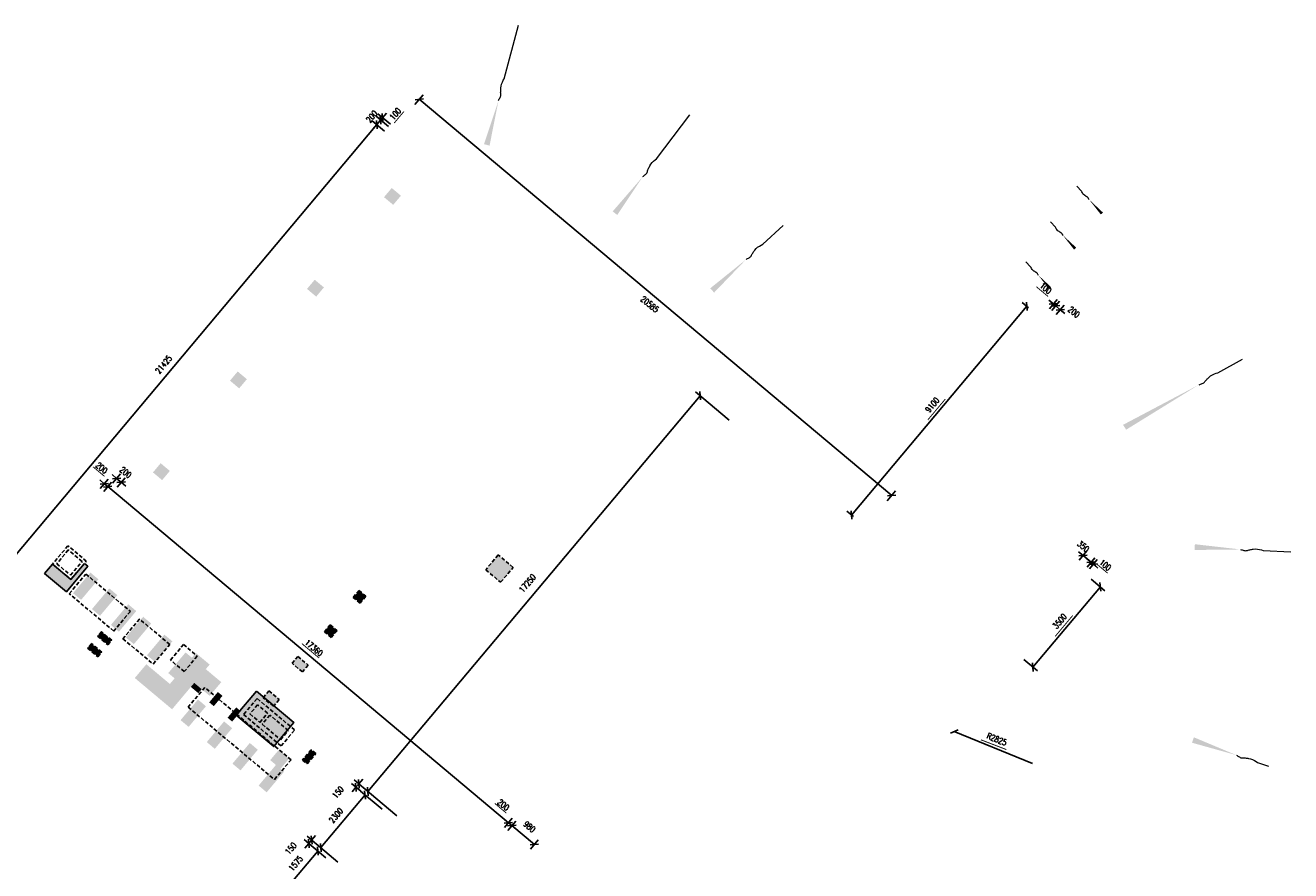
# Model space of a CAD drawing. Header units: millimetres. Extents: x 833220848 to 834439174, y 817676276 to 818025844.
# Tile 6 of 33: x 834222681 to 834264922, y 817690634 to 817718868. Entities that reach past the tile are written whole.
import ezdxf

# ---------------------------------------------------------------- set-up
doc = ezdxf.new("R2010")
doc.units = ezdxf.units.MM
doc.header["$LTSCALE"] = 1000
doc.header["$MEASUREMENT"] = 0
doc.linetypes.add('HIDDEN2', pattern=[0.1875, 0.125, -0.0625])
doc.layers.add('01_Base_Plan', color=5, linetype='Continuous', lineweight=5)
doc.layers.add('VPA031_Dimension RF', color=6, linetype='Continuous', lineweight=13)
for name, color, linetype in [('3B52X-MAGP-P-L000$0$VPA240_road curb', 1, 'Continuous'), ('3B52X_GBP_amendmentC', 150, 'Continuous'), ('_BD Amendment C Changes', 10, 'Continuous'), ('MGD064_C051', 51, 'Continuous'), ('MGD064_C200', 200, 'Continuous'), ('VPA064_C103', 103, 'HIDDEN2')]:
    doc.layers.add(name, color=color, linetype=linetype)
doc.styles.add('RLP-SIMPLEX', font='SIMPLEX.shx', dxfattribs={"width": 0.8})
doc.dimstyles.new('VP-SIMPLEX_D200', dxfattribs={"dimscale": 200, "dimtxt": 1, "dimasz": 1, "dimexe": 1, "dimexo": 1, "dimgap": 1, "dimtad": 1, "dimdec": 1, "dimdsep": 46, "dimtxsty": 'RLP-SIMPLEX', "dimblk": 'OBLIQUE', "dimcen": 1, "dimclrd": 1, "dimclre": 1, "dimclrt": 256, "dimadec": 1, "dimazin": 2, "dimtfac": 1, "dimtdec": 1, "dimtix": 1, "dimtmove": 2, "dimatfit": 1, "dimfxl": 0, "dimtolj": 1, "dimtzin": 0, "dimarcsym": 0})

# ---------------------------------------------------------------- blocks, each defined once
blk = doc.blocks.new('_Oblique')
at = {"color": 0, "linetype": 'ByBlock', "lineweight": -2}
blk.add_line((-0.5, -0.5), (0.5, 0.5), dxfattribs=at)
blk = doc.blocks.new('*D112')
at = {"layer": 'VPA031_Dimension RF', "color": 1, "lineweight": -2}
for p, q in [((834234413, 817715552), (834220641, 817699139)), ((834234676, 817715331), (834234260, 817715680)), ((834220904, 817698918), (834220488, 817699268))]:
    blk.add_line(p, q, dxfattribs=at)
at = {"layer": 'VPA031_Dimension RF', "color": 1, "lineweight": -2, "xscale": 200, "yscale": 200, "zscale": 200}
for p, rotation in [((834234413, 817715552), 50.00000000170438), ((834220641, 817699139), 230.0000000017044)]:
    blk.add_blockref('_Oblique', p, dxfattribs=dict(at, rotation=rotation))
at = {"layer": 'VPA031_Dimension RF', "color": 6, "insert": (834227297, 817707538), "char_height": 200, "attachment_point": 5, "rotation": 50, "style": 'RLP-SIMPLEX'}
blk.add_mtext('\\A1;21425', dxfattribs=at)
blk = doc.blocks.new('*D113')
at = {"layer": 'VPA031_Dimension RF', "color": 1, "lineweight": -2}
for p, q in [((834234676, 817715331), (834234260, 817715680)), ((834234413, 817715552), (834234284, 817715399)), ((834234804, 817715484), (834234388, 817715833)), ((834234541, 817715705), (834234413, 817715552)), ((834234541, 817715705), (834234670, 817715858))]:
    blk.add_line(p, q, dxfattribs=at)
at = {"layer": 'VPA031_Dimension RF', "color": 1, "lineweight": -2, "xscale": 200, "yscale": 200, "zscale": 200}
for p, rotation in [((834234413, 817715552), 50.00000000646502), ((834234541, 817715705), 230.000000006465)]:
    blk.add_blockref('_Oblique', p, dxfattribs=dict(at, rotation=rotation))
at = {"layer": 'VPA031_Dimension RF', "color": 6, "insert": (834234247, 817715821), "char_height": 200, "attachment_point": 5, "rotation": 50, "style": 'RLP-SIMPLEX'}
blk.add_mtext('\\A1;200', dxfattribs=at)
blk = doc.blocks.new('*D114')
at = {"layer": 'VPA031_Dimension RF', "color": 1, "lineweight": -2}
for p, q in [((834234606, 817715782), (834234734, 817715935)), ((834234804, 817715484), (834234388, 817715833)), ((834234541, 817715705), (834234413, 817715552)), ((834234869, 817715561), (834234452, 817715910)), ((834234606, 817715782), (834234541, 817715705))]:
    blk.add_line(p, q, dxfattribs=at)
at = {"layer": 'VPA031_Dimension RF', "color": 1, "lineweight": -2, "xscale": 200, "yscale": 200, "zscale": 200}
for p, rotation in [((834234606, 817715782), 230.0000000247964), ((834234541, 817715705), 50.00000002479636)]:
    blk.add_blockref('_Oblique', p, dxfattribs=dict(at, rotation=rotation))
at = {"layer": 'VPA031_Dimension RF', "color": 6, "insert": (834235033, 817715910), "char_height": 200, "attachment_point": 5, "rotation": 50, "style": 'RLP-SIMPLEX'}
blk.add_mtext('\\A1;100', dxfattribs=at)
blk = doc.blocks.new('*D132')
at = {"layer": 'VPA031_Dimension RF', "color": 1, "lineweight": -2}
for p, q in [((834231434, 817690083), (834232446, 817691290)), ((834232716, 817691063), (834232293, 817691418)), ((834231704, 817689857), (834231281, 817690212))]:
    blk.add_line(p, q, dxfattribs=at)
at = {"layer": 'VPA031_Dimension RF', "color": 1, "lineweight": -2, "xscale": 200, "yscale": 200, "zscale": 200}
for p, rotation in [((834232446, 817691290), 50.00000045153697), ((834231434, 817690083), 230.000000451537)]:
    blk.add_blockref('_Oblique', p, dxfattribs=dict(at, rotation=rotation))
at = {"layer": 'VPA031_Dimension RF', "color": 6, "insert": (834231710, 817690879), "char_height": 200, "attachment_point": 5, "rotation": 50, "style": 'RLP-SIMPLEX'}
blk.add_mtext('\\A1;1575', dxfattribs=at)
blk = doc.blocks.new('*D133')
at = {"layer": 'VPA031_Dimension RF', "color": 1, "lineweight": -2}
for p, q in [((834232543, 817691404), (834234021, 817693166)), ((834234595, 817692685), (834233868, 817693295)), ((834233116, 817690923), (834232389, 817691533))]:
    blk.add_line(p, q, dxfattribs=at)
at = {"layer": 'VPA031_Dimension RF', "color": 1, "lineweight": -2, "xscale": 200, "yscale": 200, "zscale": 200}
for p, rotation in [((834234021, 817693166), 50.00000012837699), ((834232543, 817691404), 230.000000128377)]:
    blk.add_blockref('_Oblique', p, dxfattribs=dict(at, rotation=rotation))
at = {"layer": 'VPA031_Dimension RF', "color": 6, "insert": (834233052, 817692478), "char_height": 200, "attachment_point": 5, "rotation": 50, "style": 'RLP-SIMPLEX'}
blk.add_mtext('\\A1;2300', dxfattribs=at)
blk = doc.blocks.new('*D194')
at = {"layer": 'VPA031_Dimension RF', "color": 1, "lineweight": -2}
for p, q in [((834225299, 817703300), (834225562, 817703613)), ((834225433, 817703460), (834238808, 817692237)), ((834238674, 817692077), (834238937, 817692390))]:
    blk.add_line(p, q, dxfattribs=at)
at = {"layer": 'VPA031_Dimension RF', "color": 1, "lineweight": -2, "xscale": 200, "yscale": 200, "zscale": 200}
for p, rotation in [((834225433, 817703460), 139.9999919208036), ((834238808, 817692237), 319.9999919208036)]:
    blk.add_blockref('_Oblique', p, dxfattribs=dict(at, rotation=rotation))
at = {"layer": 'VPA031_Dimension RF', "color": 6, "insert": (834232313, 817698078), "char_height": 200, "attachment_point": 5, "rotation": 320, "style": 'RLP-SIMPLEX'}
blk.add_mtext('\\A1;17360', dxfattribs=at)
blk = doc.blocks.new('*D195')
at = {"layer": 'VPA031_Dimension RF', "color": 1, "lineweight": -2}
for p, q in [((834238808, 817692237), (834238655, 817692366)), ((834238674, 817692077), (834238937, 817692390)), ((834238789, 817691981), (834239052, 817692294)), ((834238808, 817692237), (834238923, 817692141)), ((834238923, 817692141), (834239076, 817692012))]:
    blk.add_line(p, q, dxfattribs=at)
at = {"layer": 'VPA031_Dimension RF', "color": 1, "lineweight": -2, "xscale": 200, "yscale": 200, "zscale": 200}
for p, rotation in [((834238808, 817692237), 319.9990598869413), ((834238923, 817692141), 139.9990598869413)]:
    blk.add_blockref('_Oblique', p, dxfattribs=dict(at, rotation=rotation))
at = {"layer": 'VPA031_Dimension RF', "color": 6, "insert": (834238641, 817692834), "char_height": 200, "attachment_point": 5, "rotation": 319.9991, "style": 'RLP-SIMPLEX'}
blk.add_mtext('\\A1;200', dxfattribs=at)
blk = doc.blocks.new('*D196')
at = {"layer": 'VPA031_Dimension RF', "color": 1, "lineweight": -2}
for p, q in [((834238789, 817691981), (834239052, 817692294)), ((834238923, 817692141), (834239674, 817691511)), ((834239540, 817691351), (834239802, 817691664))]:
    blk.add_line(p, q, dxfattribs=at)
at = {"layer": 'VPA031_Dimension RF', "color": 1, "lineweight": -2, "xscale": 200, "yscale": 200, "zscale": 200}
for p, rotation in [((834238923, 817692141), 139.9998561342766), ((834239674, 817691511), 319.9998561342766)]:
    blk.add_blockref('_Oblique', p, dxfattribs=dict(at, rotation=rotation))
at = {"layer": 'VPA031_Dimension RF', "color": 6, "insert": (834239513, 817692102), "char_height": 200, "attachment_point": 5, "rotation": 319.9999, "style": 'RLP-SIMPLEX'}
blk.add_mtext('\\A1;980', dxfattribs=at)
blk = doc.blocks.new('*D197')
at = {"layer": 'VPA031_Dimension RF', "color": 1, "lineweight": -2}
for p, q in [((834234117, 817693281), (834245205, 817706496)), ((834246174, 817705683), (834245052, 817706624)), ((834235086, 817692468), (834233964, 817693410))]:
    blk.add_line(p, q, dxfattribs=at)
at = {"layer": 'VPA031_Dimension RF', "color": 1, "lineweight": -2, "xscale": 200, "yscale": 200, "zscale": 200}
for p, rotation in [((834245205, 817706496), 49.99999999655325), ((834234117, 817693281), 229.9999999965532)]:
    blk.add_blockref('_Oblique', p, dxfattribs=dict(at, rotation=rotation))
at = {"layer": 'VPA031_Dimension RF', "color": 6, "insert": (834239445, 817700233), "char_height": 200, "attachment_point": 5, "rotation": 50, "style": 'RLP-SIMPLEX'}
blk.add_mtext('\\A1;17250', dxfattribs=at)
blk = doc.blocks.new('*D228')
at = {"layer": 'VPA031_Dimension RF', "color": 1, "lineweight": -2}
for p, q in [((834225729, 817703735), (834225576, 817703864)), ((834225595, 817703576), (834225858, 817703888)), ((834225729, 817703735), (834225882, 817703607)), ((834225748, 817703447), (834226011, 817703760)), ((834225882, 817703607), (834226036, 817703478))]:
    blk.add_line(p, q, dxfattribs=at)
at = {"layer": 'VPA031_Dimension RF', "color": 1, "lineweight": -2, "xscale": 200, "yscale": 200, "zscale": 200}
for p, rotation in [((834225729, 817703735), 319.9992949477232), ((834225882, 817703607), 139.9992949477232)]:
    blk.add_blockref('_Oblique', p, dxfattribs=dict(at, rotation=rotation))
at = {"layer": 'VPA031_Dimension RF', "color": 6, "insert": (834226031, 817703939), "char_height": 200, "attachment_point": 5, "rotation": 319.9993, "style": 'RLP-SIMPLEX'}
blk.add_mtext('\\A1;200', dxfattribs=at)
blk = doc.blocks.new('*D229')
at = {"layer": 'VPA031_Dimension RF', "color": 1, "lineweight": -2}
for p, q in [((834225318, 817703557), (834225165, 817703685)), ((834225184, 817703397), (834225447, 817703710)), ((834225299, 817703301), (834225562, 817703614)), ((834225318, 817703557), (834225433, 817703460)), ((834225433, 817703460), (834225587, 817703332))]:
    blk.add_line(p, q, dxfattribs=at)
at = {"layer": 'VPA031_Dimension RF', "color": 1, "lineweight": -2, "xscale": 200, "yscale": 200, "zscale": 200}
for p, rotation in [((834225318, 817703557), 319.9990598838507), ((834225433, 817703460), 139.9990598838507)]:
    blk.add_blockref('_Oblique', p, dxfattribs=dict(at, rotation=rotation))
at = {"layer": 'VPA031_Dimension RF', "color": 6, "insert": (834225231, 817704087), "char_height": 200, "attachment_point": 5, "rotation": 319.9991, "style": 'RLP-SIMPLEX'}
blk.add_mtext('\\A1;200', dxfattribs=at)
blk = doc.blocks.new('*D232')
at = {"layer": 'VPA031_Dimension RF', "color": 1, "lineweight": -2}
for p, q in [((834257992, 817701160), (834257838, 817701288)), ((834257858, 817701000), (834258120, 817701313)), ((834257992, 817701160), (834258260, 817700935)), ((834258126, 817700775), (834258388, 817701088)), ((834258260, 817700935), (834258413, 817700806))]:
    blk.add_line(p, q, dxfattribs=at)
at = {"layer": 'VPA031_Dimension RF', "color": 1, "lineweight": -2, "xscale": 200, "yscale": 200, "zscale": 200}
for p, rotation in [((834257992, 817701160), 319.9999832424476), ((834258260, 817700935), 139.9999832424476)]:
    blk.add_blockref('_Oblique', p, dxfattribs=dict(at, rotation=rotation))
at = {"layer": 'VPA031_Dimension RF', "color": 6, "insert": (834258000, 817701462), "char_height": 200, "attachment_point": 5, "rotation": 320, "style": 'RLP-SIMPLEX'}
blk.add_mtext('\\A1;350', dxfattribs=at)
blk = doc.blocks.new('*D233')
at = {"layer": 'VPA031_Dimension RF', "color": 1, "lineweight": -2}
for p, q in [((834258260, 817700935), (834258106, 817701063)), ((834258126, 817700775), (834258388, 817701088)), ((834258202, 817700711), (834258465, 817701024)), ((834258336, 817700870), (834258260, 817700935)), ((834258336, 817700870), (834258489, 817700742))]:
    blk.add_line(p, q, dxfattribs=at)
at = {"layer": 'VPA031_Dimension RF', "color": 1, "lineweight": -2, "xscale": 200, "yscale": 200, "zscale": 200}
for p, rotation in [((834258260, 817700935), 319.9999633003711), ((834258336, 817700870), 139.9999633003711)]:
    blk.add_blockref('_Oblique', p, dxfattribs=dict(at, rotation=rotation))
at = {"layer": 'VPA031_Dimension RF', "color": 6, "insert": (834258732, 817700845), "char_height": 200, "attachment_point": 5, "rotation": 320, "style": 'RLP-SIMPLEX'}
blk.add_mtext('\\A1;100', dxfattribs=at)
blk = doc.blocks.new('*D234')
at = {"layer": 'VPA031_Dimension RF', "color": 1, "lineweight": -2}
for p, q in [((834257078, 817709498), (834256924, 817709626)), ((834256944, 817709338), (834257206, 817709651)), ((834257078, 817709498), (834257231, 817709369)), ((834257097, 817709210), (834257359, 817709523)), ((834257231, 817709369), (834257384, 817709241))]:
    blk.add_line(p, q, dxfattribs=at)
at = {"layer": 'VPA031_Dimension RF', "color": 1, "lineweight": -2, "xscale": 200, "yscale": 200, "zscale": 200}
for p, rotation in [((834257078, 817709498), 319.9999697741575), ((834257231, 817709369), 139.9999697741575)]:
    blk.add_blockref('_Oblique', p, dxfattribs=dict(at, rotation=rotation))
at = {"layer": 'VPA031_Dimension RF', "color": 6, "insert": (834257686, 817709295), "char_height": 200, "attachment_point": 5, "rotation": 320, "style": 'RLP-SIMPLEX'}
blk.add_mtext('\\A1;200', dxfattribs=at)
blk = doc.blocks.new('*D235')
at = {"layer": 'VPA031_Dimension RF', "color": 1, "lineweight": -2}
for p, q in [((834257001, 817709562), (834256848, 817709691)), ((834256867, 817709403), (834257129, 817709715)), ((834256944, 817709338), (834257206, 817709651)), ((834257077, 817709498), (834257001, 817709562)), ((834257077, 817709498), (834257231, 817709369))]:
    blk.add_line(p, q, dxfattribs=at)
at = {"layer": 'VPA031_Dimension RF', "color": 1, "lineweight": -2, "xscale": 200, "yscale": 200, "zscale": 200}
for p, rotation in [((834257001, 817709562), 319.9999633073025), ((834257077, 817709498), 139.9999633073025)]:
    blk.add_blockref('_Oblique', p, dxfattribs=dict(at, rotation=rotation))
at = {"layer": 'VPA031_Dimension RF', "color": 6, "insert": (834256741, 817710087), "char_height": 200, "attachment_point": 5, "rotation": 320, "style": 'RLP-SIMPLEX'}
blk.add_mtext('\\A1;100', dxfattribs=at)
blk = doc.blocks.new('*D236')
at = {"layer": 'VPA031_Dimension RF', "color": 1, "lineweight": -2}
for p, q in [((834256167, 817709438), (834255959, 817709612)), ((834250263, 817702513), (834256112, 817709484)), ((834250325, 817702461), (834250110, 817702641))]:
    blk.add_line(p, q, dxfattribs=at)
at = {"layer": 'VPA031_Dimension RF', "color": 1, "lineweight": -2, "xscale": 200, "yscale": 200, "zscale": 200}
for p, rotation in [((834256112, 817709484), 50.00000000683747), ((834250263, 817702513), 230.0000000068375)]:
    blk.add_blockref('_Oblique', p, dxfattribs=dict(at, rotation=rotation))
at = {"layer": 'VPA031_Dimension RF', "color": 6, "insert": (834252958, 817706191), "char_height": 200, "attachment_point": 5, "rotation": 50, "style": 'RLP-SIMPLEX'}
blk.add_mtext('\\A1;9100', dxfattribs=at)
blk = doc.blocks.new('*D237')
at = {"layer": 'VPA031_Dimension RF', "color": 1, "lineweight": -2}
for p, q in [((834258259, 817700373), (834258721, 817699985)), ((834256318, 817697432), (834258568, 817700113)), ((834256009, 817697692), (834256471, 817697304))]:
    blk.add_line(p, q, dxfattribs=at)
at = {"layer": 'VPA031_Dimension RF', "color": 1, "lineweight": -2, "xscale": 200, "yscale": 200, "zscale": 200}
for p, rotation in [((834258568, 817700113), 50.00000000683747), ((834256318, 817697432), 230.0000000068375)]:
    blk.add_blockref('_Oblique', p, dxfattribs=dict(at, rotation=rotation))
at = {"layer": 'VPA031_Dimension RF', "color": 6, "insert": (834257213, 817698966), "char_height": 200, "attachment_point": 5, "rotation": 50, "style": 'RLP-SIMPLEX'}
blk.add_mtext('\\A1;3500', dxfattribs=at)
blk = doc.blocks.new('*D243')
at = {"layer": 'VPA031_Dimension RF', "color": 1, "lineweight": -2}
for p, q in [((834235682, 817716218), (834235960, 817716550)), ((834235831, 817716397), (834251602, 817703164)), ((834251452, 817702985), (834251731, 817703317))]:
    blk.add_line(p, q, dxfattribs=at)
at = {"layer": 'VPA031_Dimension RF', "color": 1, "lineweight": -2, "xscale": 200, "yscale": 200, "zscale": 200}
for p, rotation in [((834235831, 817716397), 140.0000000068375), ((834251602, 817703164), 320.0000000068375)]:
    blk.add_blockref('_Oblique', p, dxfattribs=dict(at, rotation=rotation))
at = {"layer": 'VPA031_Dimension RF', "color": 6, "insert": (834243524, 817709551), "char_height": 200, "attachment_point": 5, "rotation": 320, "style": 'RLP-SIMPLEX'}
blk.add_mtext('\\A1;20585', dxfattribs=at)
blk = doc.blocks.new('*D293')
at = {"layer": 'VPA031_Dimension RF', "color": 1, "lineweight": -2}
blk.add_line((834256305, 817694214), (834253692, 817695281), dxfattribs=at)
at = {"layer": 'VPA031_Dimension RF', "color": 1, "lineweight": -2, "xscale": 200, "yscale": 200, "zscale": 200, "rotation": 157.7895395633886}
blk.add_blockref('_Oblique', (834253692, 817695281), dxfattribs=at)
at = {"layer": 'VPA031_Dimension RF', "color": 6, "insert": (834255112, 817695025), "char_height": 200, "attachment_point": 5, "rotation": 337.7895, "style": 'RLP-SIMPLEX'}
blk.add_mtext('\\A1;R2825', dxfattribs=at)
blk = doc.blocks.new('*D299')
at = {"layer": 'VPA031_Dimension RF', "color": 1, "lineweight": -2}
for p, q in [((834233878, 817693286), (834233565, 817693549)), ((834233974, 817693401), (834233661, 817693664)), ((834233718, 817693421), (834233815, 817693535)), ((834233815, 817693535), (834233943, 817693689)), ((834233718, 817693421), (834233590, 817693267))]:
    blk.add_line(p, q, dxfattribs=at)
at = {"layer": 'VPA031_Dimension RF', "color": 1, "lineweight": -2, "xscale": 200, "yscale": 200, "zscale": 200}
for p, rotation in [((834233718, 817693421), 49.9990598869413), ((834233815, 817693535), 229.9990598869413)]:
    blk.add_blockref('_Oblique', p, dxfattribs=dict(at, rotation=rotation))
at = {"layer": 'VPA031_Dimension RF', "color": 6, "insert": (834233121, 817693253), "char_height": 200, "attachment_point": 5, "rotation": 49.9991, "style": 'RLP-SIMPLEX'}
blk.add_mtext('\\A1;150', dxfattribs=at)
blk = doc.blocks.new('*D300')
at = {"layer": 'VPA031_Dimension RF', "color": 1, "lineweight": -2}
for p, q in [((834232303, 817691410), (834231990, 817691672)), ((834232143, 817691544), (834232015, 817691391)), ((834232399, 817691525), (834232086, 817691787)), ((834232143, 817691544), (834232240, 817691659)), ((834232240, 817691659), (834232368, 817691812))]:
    blk.add_line(p, q, dxfattribs=at)
at = {"layer": 'VPA031_Dimension RF', "color": 1, "lineweight": -2, "xscale": 200, "yscale": 200, "zscale": 200}
for p, rotation in [((834232143, 817691544), 49.9990598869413), ((834232240, 817691659), 229.9990598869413)]:
    blk.add_blockref('_Oblique', p, dxfattribs=dict(at, rotation=rotation))
at = {"layer": 'VPA031_Dimension RF', "color": 6, "insert": (834231546, 817691377), "char_height": 200, "attachment_point": 5, "rotation": 49.9991, "style": 'RLP-SIMPLEX'}
blk.add_mtext('\\A1;150', dxfattribs=at)

msp = doc.modelspace()

# ---------------------------------------------------------------- hatches: boundary and pattern name
at = {"layer": 'MGD064_C051'}
msp.add_hatch(color=256, dxfattribs=at).paths.add_polyline_path([(834230395.54, 817696632.74), (834229720.61, 817695828.4), (834230973.09, 817694777.44), (834231648.02, 817695581.78)])
at = {"layer": 'MGD064_C200', "ltscale": 500}
h = msp.add_hatch(color=256, dxfattribs=at)
h.dxf.hatch_style = 1
h.paths.add_polyline_path([(834223590.01, 817700874.68), (834223326.47, 817700560.6), (834224054.21, 817699949.95), (834224767.7, 817700800.26), (834224652.8, 817700896.68), (834224202.85, 817700360.45)])
h = msp.add_hatch(color=256, dxfattribs=at)
h.dxf.hatch_style = 1
h.paths.add_polyline_path([(834228705.3, 817697365.68), (834228833.86, 817697518.89), (834228374.24, 817697904.56), (834227506.47, 817696870.4), (834226721.28, 817697529.26), (834226335.6, 817697069.63), (834227580.43, 817696025.1), (834228319.63, 817696906.05), (834228836.71, 817696472.17), (834229222.38, 817696931.8)])
at = {"layer": 'VPA064_C103'}
h = msp.add_hatch(color=256, dxfattribs=at)
h.dxf.hatch_style = 1
h.paths.add_polyline_path([(834234912.99, 817713434.93), (834235219.41, 817713177.81), (834234962.28, 817712871.4), (834234655.87, 817713128.52)])
h = msp.add_hatch(color=256, dxfattribs=at)
h.dxf.hatch_style = 1
h.paths.add_polyline_path([(834232341.76, 817710370.83), (834232648.17, 817710113.7), (834232391.05, 817709807.29), (834232084.64, 817710064.41)])
h = msp.add_hatch(color=256, dxfattribs=at)
h.dxf.hatch_style = 1
h.paths.add_polyline_path([(834229770.54, 817707306.73), (834230076.95, 817707049.6), (834229819.82, 817706743.19), (834229513.41, 817707000.32)])
h = msp.add_hatch(color=256, dxfattribs=at)
h.dxf.hatch_style = 1
h.paths.add_polyline_path([(834227199.3, 817704242.62), (834227505.71, 817703985.5), (834227248.59, 817703679.09), (834226942.18, 817703936.21)])
h = msp.add_hatch(color=256, dxfattribs=at)
h.dxf.hatch_style = 1
h.paths.add_polyline_path([(834238469.03, 817701182.69), (834238051.21, 817700684.76), (834238549.14, 817700266.95), (834238966.96, 817700764.88)])
h = msp.add_hatch(color=256, dxfattribs=at)
h.dxf.hatch_style = 1
h.paths.add_polyline_path([(834224852.72, 817700591.86), (834224274.21, 817699902.42), (834224542.32, 817699677.44), (834225120.83, 817700366.88)])
h = msp.add_hatch(color=256, dxfattribs=at)
h.dxf.hatch_style = 1
h.paths.add_polyline_path([(834225484.7, 817700061.56), (834224906.2, 817699372.12), (834225174.31, 817699147.14), (834225752.82, 817699836.58)])
h = msp.add_hatch(color=256, dxfattribs=at)
h.dxf.hatch_style = 1
h.paths.add_polyline_path([(834233628.22, 817699761.89), (834233821.06, 817699991.71), (834234050.87, 817699798.87), (834233858.04, 817699569.06)])
h = msp.add_hatch(color=256, dxfattribs=at)
h.dxf.hatch_style = 1
h.paths.add_polyline_path([(834226116.69, 817699531.26), (834225538.18, 817698841.82), (834225806.3, 817698616.84), (834226384.81, 817699306.28)])
h = msp.add_hatch(color=256, dxfattribs=at)
h.dxf.hatch_style = 1
h.paths.add_polyline_path([(834226614.62, 817699113.45), (834226036.11, 817698424.01), (834226304.23, 817698199.03), (834226882.74, 817698888.47)])
h = msp.add_hatch(color=256, dxfattribs=at)
h.dxf.hatch_style = 1
h.paths.add_polyline_path([(834225091.97, 817698465.62), (834225436.69, 817698176.37), (834225565.25, 817698329.57), (834225220.53, 817698618.83)])
h = msp.add_hatch(color=256, dxfattribs=at)
h.dxf.hatch_style = 1
h.paths.add_polyline_path([(834232664.04, 817698612.83), (834232856.88, 817698842.64), (834233086.69, 817698649.81), (834232893.86, 817698419.99)])
h = msp.add_hatch(color=256, dxfattribs=at)
h.dxf.hatch_style = 1
h.paths.add_polyline_path([(834224757.72, 817698067.28), (834225102.44, 817697778.02), (834225231, 817697931.23), (834224886.28, 817698220.49)])
h = msp.add_hatch(color=256, dxfattribs=at)
h.dxf.hatch_style = 1
h.paths.add_polyline_path([(834227323.21, 817698518.87), (834226744.7, 817697829.43), (834227012.82, 817697604.45), (834227591.33, 817698293.89)])
h = msp.add_hatch(color=256, dxfattribs=at)
h.dxf.hatch_style = 1
h.paths.add_polyline_path([(834228031.8, 817697924.29), (834227453.29, 817697234.85), (834227721.41, 817697009.87), (834228299.92, 817697699.31)])
h = msp.add_hatch(color=256, dxfattribs=at)
h.dxf.hatch_style = 1
h.paths.add_polyline_path([(834231777.79, 817697789.99), (834232122.51, 817697500.74), (834231929.67, 817697270.93), (834231584.95, 817697560.18)])
h = msp.add_hatch(color=256, dxfattribs=at)
h.dxf.hatch_style = 1
h.paths.add_polyline_path([(834228319.63, 817696906.05), (834228207.14, 817696772), (834228456.11, 817696563.09), (834228568.6, 817696697.15)])
h = msp.add_hatch(color=256, dxfattribs=at)
h.dxf.hatch_style = 1
h.paths.add_polyline_path([(834229109.23, 817696602.49), (834229262.44, 817696473.93), (834228973.19, 817696129.21), (834228819.98, 817696257.77)])
h = msp.add_hatch(color=256, dxfattribs=at)
h.dxf.hatch_style = 1
h.paths.add_polyline_path([(834230813.61, 817696640.93), (834231158.33, 817696351.67), (834230965.49, 817696121.86), (834230620.77, 817696411.11)])
h = msp.add_hatch(color=256, dxfattribs=at)
h.dxf.hatch_style = 1
h.paths.add_polyline_path([(834228443.29, 817696351.92), (834227864.78, 817695662.48), (834228132.9, 817695437.51), (834228711.41, 817696126.95)])
h = msp.add_hatch(color=256, dxfattribs=at)
h.dxf.hatch_style = 1
h.paths.add_polyline_path([(834229722.07, 817696088.25), (834229875.28, 817695959.7), (834229586.02, 817695614.98), (834229432.82, 817695743.54)])
h = msp.add_hatch(color=256, dxfattribs=at)
h.dxf.hatch_style = 1
h.paths.add_polyline_path([(834229316.58, 817695619.15), (834228738.07, 817694929.71), (834229006.19, 817694704.73), (834229584.7, 817695394.17)])
h = msp.add_hatch(color=256, dxfattribs=at)
h.dxf.hatch_style = 1
h.paths.add_polyline_path([(834230174.55, 817694899.22), (834229596.04, 817694209.78), (834229864.16, 817693984.81), (834230442.67, 817694674.25)])
h = msp.add_hatch(color=256, dxfattribs=at)
h.dxf.hatch_style = 1
h.paths.add_polyline_path([(834231145.59, 817694671.86), (834230856.33, 817694327.14), (834231201.05, 817694037.89), (834231490.31, 817694382.61)])
h = msp.add_hatch(color=256, dxfattribs=at)
h.dxf.hatch_style = 1
h.paths.add_polyline_path([(834232224.2, 817694675.2), (834231934.95, 817694330.48), (834232088.16, 817694201.92), (834232377.41, 817694546.64)])
h = msp.add_hatch(color=256, dxfattribs=at)
h.dxf.hatch_style = 1
h.paths.add_polyline_path([(834231047.84, 817694166.45), (834230469.33, 817693477.01), (834230737.45, 817693252.03), (834231315.96, 817693941.47)])

# ---------------------------------------------------------------- linework, layer by layer
at = {"layer": '01_Base_Plan'}
for p, q in [((834238668.82, 817717083.27), (834239139.34, 817718868.47)), ((834243749.27, 817714410.92), (834244867.63, 817715879.8)), ((834257937.6, 817713328.03), (834257781.75, 817713498.22)), ((834247295.96, 817711555.79), (834247976.71, 817712179.21)), ((834257065.36, 817712129.51), (834256909.51, 817712299.7)), ((834256241.44, 817710801.36), (834256085.58, 817710971.55)), ((834262494.16, 817707266.7), (834263317.88, 817707716.24)), ((834264000.27, 817701325.3), (834264922.17, 817701278.63)), ((834263817.87, 817694248.57), (834264185.41, 817694121.07))]:
    msp.add_line(p, q, dxfattribs=at)
at = {"layer": '01_Base_Plan', "flags": 128}
for points in [[(834238478.04, 817716358.9), (834238491.61, 817716384.38), (834238504.2, 817716410.09), (834238517.76, 817716435.57), (834238531.32, 817716461.05), (834238544.88, 817716486.53), (834238553.59, 817716513.21), (834238555.51, 817716541.59), (834238553.54, 817716570.94), (834238550.85, 817716601.49), (834238548.89, 817716630.84), (834238549.83, 817716659.46), (834238550.78, 817716688.08), (834238551.73, 817716716.7), (834238552.67, 817716745.32), (834238553.86, 817716774.91), (834238561.81, 817716839.91), (834238581.65, 817716907.11), (834238608.27, 817716972.62), (834238637.81, 817717033.28), (834238668.82, 817717083.27)], [(834243295.63, 817713814.84), (834243317.91, 817713833.18), (834243339.39, 817713852.12), (834243361.68, 817713870.46), (834243383.96, 817713888.8), (834243406.25, 817713907.14), (834243424.51, 817713928.46), (834243437.15, 817713953.94), (834243446.57, 817713981.8), (834243455.79, 817714011.06), (834243465.21, 817714038.92), (834243477.05, 817714064.99), (834243488.89, 817714091.07), (834243500.72, 817714117.14), (834243512.56, 817714143.22), (834243524.99, 817714170.1), (834243557.23, 817714227.1), (834243601.29, 817714281.58), (834243650.97, 817714331.89), (834243701.49, 817714376.61), (834243749.27, 817714410.92)], [(834258190.61, 817713051.87), (834258183.56, 817713064.47), (834258176.15, 817713076.72), (834258169.11, 817713089.31), (834258162.06, 817713101.91), (834258155.02, 817713114.5), (834258146.15, 817713125.38), (834258134.74, 817713133.86), (834258121.87, 817713140.97), (834258108.29, 817713148.11), (834258095.42, 817713155.22), (834258083.64, 817713163.36), (834258071.86, 817713171.5), (834258060.08, 817713179.64), (834258048.3, 817713187.78), (834258036.18, 817713196.28), (834258010.99, 817713217.21), (834257988.1, 817713243.73), (834257967.76, 817713272.64), (834257950.24, 817713301.47), (834257937.6, 817713328.03)], [(834257318.37, 817711853.35), (834257311.32, 817711865.94), (834257303.91, 817711878.19), (834257296.87, 817711890.79), (834257289.82, 817711903.38), (834257282.78, 817711915.98), (834257273.91, 817711926.86), (834257262.5, 817711935.34), (834257249.62, 817711942.45), (834257236.05, 817711949.59), (834257223.17, 817711956.7), (834257211.4, 817711964.84), (834257199.62, 817711972.98), (834257187.84, 817711981.12), (834257176.06, 817711989.26), (834257163.94, 817711997.76), (834257138.75, 817712018.69), (834257115.86, 817712045.2), (834257095.52, 817712074.12), (834257078, 817712102.95), (834257065.36, 817712129.51)], [(834246743.64, 817711049.78), (834246768.83, 817711063.87), (834246793.33, 817711078.69), (834246818.52, 817711092.78), (834246843.71, 817711106.87), (834246868.89, 817711120.96), (834246890.66, 817711138.7), (834246907.62, 817711161.53), (834246921.84, 817711187.27), (834246936.11, 817711214.42), (834246950.34, 817711240.17), (834246966.61, 817711263.72), (834246982.89, 817711287.28), (834246999.17, 817711310.84), (834247015.45, 817711334.4), (834247032.46, 817711358.64), (834247074.32, 817711409.01), (834247127.35, 817711454.8), (834247185.18, 817711495.49), (834247242.84, 817711530.52), (834247295.96, 817711555.79)], [(834256494.44, 817710525.2), (834256487.39, 817710537.79), (834256479.98, 817710550.04), (834256472.94, 817710562.64), (834256465.89, 817710575.23), (834256458.85, 817710587.82), (834256449.98, 817710598.71), (834256438.57, 817710607.19), (834256425.7, 817710614.3), (834256412.12, 817710621.43), (834256399.25, 817710628.54), (834256387.47, 817710636.68), (834256375.69, 817710644.82), (834256363.91, 817710652.96), (834256352.13, 817710661.1), (834256340.01, 817710669.61), (834256314.82, 817710690.54), (834256291.93, 817710717.05), (834256271.59, 817710745.97), (834256254.07, 817710774.8), (834256241.44, 817710801.36)], [(834261861.63, 817706865.44), (834261888.9, 817706874.89), (834261915.63, 817706885.18), (834261942.9, 817706894.64), (834261970.17, 817706904.09), (834261997.44, 817706913.54), (834262021.97, 817706927.18), (834262042.68, 817706946.68), (834262061.2, 817706969.53), (834262080.01, 817706993.76), (834262098.53, 817707016.61), (834262118.69, 817707036.95), (834262138.85, 817707057.28), (834262159.01, 817707077.62), (834262179.17, 817707097.96), (834262200.16, 817707118.84), (834262250.2, 817707161.09), (834262310.45, 817707196.86), (834262374.52, 817707226.77), (834262437.43, 817707251.14), (834262494.16, 817707266.7)], [(834263252.15, 817701363.04), (834263279.87, 817701355), (834263307.63, 817701347.97), (834263335.35, 817701339.94), (834263363.07, 817701331.91), (834263390.8, 817701323.87), (834263418.7, 817701320.84), (834263446.87, 817701324.8), (834263475.18, 817701332.75), (834263504.53, 817701341.67), (834263532.85, 817701349.63), (834263561.05, 817701354.59), (834263589.25, 817701359.55), (834263617.46, 817701364.51), (834263645.66, 817701369.47), (834263674.86, 817701374.39), (834263740.11, 817701379.98), (834263809.95, 817701374.39), (834263879.54, 817701361.8), (834263944.97, 817701345.37), (834264000.27, 817701325.3)], [(834263110.14, 817694493.94), (834263134.51, 817694478.48), (834263159.19, 817694463.97), (834263183.56, 817694448.51), (834263207.93, 817694433.04), (834263232.31, 817694417.58), (834263258.25, 817694406.87), (834263286.4, 817694402.79), (834263315.81, 817694402.52), (834263346.48, 817694402.88), (834263375.89, 817694402.6), (834263404.36, 817694399.48), (834263432.82, 817694396.35), (834263461.29, 817694393.23), (834263489.75, 817694390.11), (834263519.17, 817694386.67), (834263583.38, 817694373.79), (834263648.87, 817694348.9), (834263712.16, 817694317.36), (834263770.39, 817694283.29), (834263817.87, 817694248.57)]]:
    msp.add_lwpolyline(points, dxfattribs=at)
at = {"layer": '01_Base_Plan'}
for points in [[(834238478.04, 817716358.9), (834237992.7, 817714898.92), (834238178.28, 817714849.6)], [(834243295.63, 817713814.84), (834242288.14, 817712652.06), (834242440.68, 817712535.42)], [(834258190.61, 817713051.87), (834258583.19, 817712550.24), (834258654.13, 817712614.93)], [(834257314.84, 817711859.65), (834257690.37, 817711378.02), (834257761.31, 817711442.71)], [(834246743.64, 817711049.78), (834245545.62, 817710084.47), (834245675.01, 817709942.59)], [(834256494.44, 817710525.2), (834256856.97, 817710056.07), (834256927.91, 817710120.76)], [(834261861.63, 817706865.44), (834259326.64, 817705524.96), (834259429.13, 817705362.58)], [(834263252.15, 817701363.04), (834261723.57, 817701537.76), (834261713.46, 817701346)], [(834263110.14, 817694493.94), (834261691.36, 817695089.04), (834261628.04, 817694907.76)]]:
    msp.add_solid(points, dxfattribs=at)
at = {"layer": '3B52X-MAGP-P-L000$0$VPA240_road curb', "color": 150, "linetype": 'HIDDEN2'}
msp.add_lwpolyline([(834230435.6, 817696174.87), (834230178.48, 817695868.45), (834230511.71, 817695588.84), (834230768.83, 817695895.26), (834230435.6, 817696174.87)], dxfattribs=at)
at = {"layer": '3B52X_GBP_amendmentC', "color": 150, "linetype": 'HIDDEN2'}
for points in [[(834224104.24, 817701487.51), (834223590.01, 817700874.68), (834224202.85, 817700360.45), (834224717.08, 817700973.28), (834224104.24, 817701487.51)], [(834224700.83, 817700543.08), (834226186.95, 817699296.07), (834225634.16, 817698637.27), (834224148.03, 817699884.28), (834224700.83, 817700543.08)], [(834226493.37, 817699038.95), (834225940.57, 817698380.16), (834226951.75, 817697531.68), (834227504.55, 817698190.47), (834226493.37, 817699038.95)], [(834227960.48, 817698186.47), (834228420.1, 817697800.8), (834227986.22, 817697283.72), (834227526.6, 817697669.39), (834227960.48, 817698186.47)], [(834228670.65, 817696755.11), (834228117.85, 817696096.31), (834230998.18, 817693679.43), (834231550.97, 817694338.23), (834228670.65, 817696755.11)], [(834230417.11, 817696386.2), (834229967.16, 817695849.97), (834231219.64, 817694799.01), (834231669.59, 817695335.24), (834230417.11, 817696386.2)], [(834230845.43, 817695830.98), (834230588.32, 817695524.56), (834231201.15, 817695010.33), (834231458.27, 817695316.75), (834230845.43, 817695830.98)]]:
    msp.add_lwpolyline(points, dxfattribs=at)
msp.add_lwpolyline([(834224116.57, 817701346.63), (834223730.89, 817700887), (834224190.52, 817700501.33), (834224576.19, 817700960.96)], close=True, dxfattribs=at)
at = {"layer": '_BD Amendment C Changes', "ltscale": 500, "const_width": 30}
for points in [[(834234994.49, 817715603.61), (834235317.38, 817715988.4)], [(834256436.64, 817710134.96), (834256821.44, 817709812.08)], [(834252806.57, 817705687.15), (834253391.4, 817706384.12)], [(834224940.21, 817704125.66), (834225325.01, 817703802.78)], [(834258427.19, 817700893.33), (834258811.99, 817700570.44)], [(834257061.65, 817698461.57), (834257646.48, 817699158.54)], [(834231912.65, 817698218.66), (834232490.03, 817697736.64)], [(834254579.99, 817695006.35), (834255429.38, 817694680.29)], [(834238352.62, 817692881.84), (834238737.42, 817692558.96)]]:
    msp.add_lwpolyline(points, dxfattribs=at)
at = {"layer": 'MGD064_C051'}
msp.add_lwpolyline([(834230395.54, 817696632.74), (834231648.02, 817695581.78), (834230973.09, 817694777.44), (834229720.61, 817695828.4), (834230395.54, 817696632.74)], dxfattribs=at)
at = {"layer": 'MGD064_C200', "ltscale": 500}
msp.add_lwpolyline([(834224652.8, 817700896.68), (834224767.7, 817700800.26), (834224054.21, 817699949.95), (834223326.47, 817700560.6), (834223590.01, 817700874.68), (834224202.85, 817700360.45), (834224652.8, 817700896.68)], dxfattribs=at)
at = {"layer": 'VPA064_C103'}
for points in [[(834238469.03, 817701182.69), (834238051.21, 817700684.76), (834238549.14, 817700266.95), (834238966.96, 817700764.88), (834238469.03, 817701182.69)], [(834233628.22, 817699761.89), (834233821.06, 817699991.71), (834234050.87, 817699798.87), (834233858.04, 817699569.06), (834233628.22, 817699761.89)], [(834225091.97, 817698465.62), (834225436.69, 817698176.37), (834225565.25, 817698329.57), (834225220.53, 817698618.83), (834225091.97, 817698465.62)], [(834232664.04, 817698612.83), (834232856.88, 817698842.64), (834233086.69, 817698649.81), (834232893.86, 817698419.99), (834232664.04, 817698612.83)], [(834224757.72, 817698067.28), (834225102.44, 817697778.02), (834225231, 817697931.23), (834224886.28, 817698220.49), (834224757.72, 817698067.28)], [(834231777.79, 817697789.99), (834232122.51, 817697500.74), (834231929.67, 817697270.93), (834231584.95, 817697560.18), (834231777.79, 817697789.99)], [(834230813.61, 817696640.93), (834231158.33, 817696351.67), (834230965.49, 817696121.86), (834230620.77, 817696411.11), (834230813.61, 817696640.93)], [(834232224.2, 817694675.2), (834231934.95, 817694330.48), (834232088.16, 817694201.92), (834232377.41, 817694546.64), (834232224.2, 817694675.2)]]:
    msp.add_lwpolyline(points, dxfattribs=at)

# ---------------------------------------------------------------- dimensions: what is measured, and where the dimension line sits
at = {"layer": 'VPA031_Dimension RF'}
for base, p1, p2, angle, override, picture, middle in [((834251601.98, 817703163.86), (834235552.95, 817716064.99), (834251323.48, 817702831.95), 140, {"dimrnd": 5, "dimclrt": 6}, '*D243', (834243523.89, 817709550.57)), ((834256112.35, 817709483.9), (834250477.83, 817702332.61), (834256320.54, 817709309.2), 50, {"dimclrt": 6}, '*D236', (834252957.85, 817706191.23)), ((834258567.62, 817700113.39), (834255855.59, 817697820.14), (834258105.34, 817700501.29), 50, {"dimrnd": 5, "dimclrt": 6}, '*D237', (834257212.93, 817698965.65))]:
    dim = msp.add_linear_dim(base=base, p1=p1, p2=p2, angle=angle, dimstyle='VP-SIMPLEX_D200', override=override, dxfattribs=at)
    dim.commit()
    dim.dimension.update_dxf_attribs({"geometry": picture, "text_midpoint": middle})
for p1, p2, distance, picture, middle in [((834234957.68, 817715355.57), (834234829.12, 817715202.36), -543.5, '*D113', (834234247.24, 817715821.15)), ((834234829.12, 817715202.36), (834221057.39, 817698789.85), -543.5, '*D112', (834227297.1, 817707538.3)), ((834233269.65, 817690794.38), (834234748.06, 817692556.28), 949.14, '*D133', (834233051.96, 817692478.26)), ((834231856.78, 817689728.09), (834232869.17, 817690934.61), 552.21, '*D132', (834231710.14, 817690879.14))]:
    dim = msp.add_aligned_dim(p1=p1, p2=p2, distance=distance, dimstyle='VP-SIMPLEX_D200', override={"dimclrt": 6}, dxfattribs=at)
    dim.commit()
    dim.dimension.update_dxf_attribs({"geometry": picture, "text_midpoint": middle})
for base, p1, p2, angle, override, picture, middle in [((834234541.33, 817715704.92), (834235021.95, 817715432.17), (834234957.68, 817715355.57), 230, {"dimclrt": 6}, '*D114', (834235032.72, 817715910.11)), ((834257000.9, 817709562.18), (834256815.01, 817709185.08), (834256738.4, 817709249.36), 139.999963, {"dimclrt": 6}, '*D235', (834256741.07, 817710086.99)), ((834257230.72, 817709369.34), (834256815.02, 817709185.07), (834256968.23, 817709056.51), 319.99997, {"dimclrt": 6}, '*D234', (834257686.06, 817709295.22)), ((834245205.49, 817706495.55), (834235239.48, 817692339.74), (834246327.57, 817705554.01), 50, {"dimclrt": 6}, '*D197', (834239445.32, 817700232.94)), ((834225882.48, 817703606.73), (834225466.65, 817703422.31), (834225619.85, 817703293.75), 319.999295, {"dimclrt": 6}, '*D228', (834226030.86, 817703939.12)), ((834258259.67, 817700934.58), (834257729.07, 817700846.73), (834257997.18, 817700621.75), 319.999983, {"dimclrt": 6}, '*D232', (834258000.02, 817701461.66)), ((834258259.67, 817700934.58), (834258073.79, 817700557.47), (834257997.18, 817700621.75), 139.999963, {"dimclrt": 6}, '*D233', (834258731.62, 817700845.35)), ((834233814.52, 817693535.44), (834234031.08, 817693157.9), (834234127.5, 817693272.8), 49.99906, {"dimclrt": 6}, '*D299', (834233120.91, 817693253.33)), ((834239673.86, 817691510.69), (834238660.52, 817691827.64), (834239411.24, 817691197.71), 319.999856, {"dimrnd": 5, "dimclrt": 6}, '*D196', (834239513.21, 817692102.38)), ((834232239.69, 817691658.62), (834232456.25, 817691281.09), (834232552.67, 817691395.99), 49.99906, {"dimclrt": 6}, '*D300', (834231546.08, 817691376.52))]:
    dim = msp.add_linear_dim(base=base, p1=p1, p2=p2, angle=angle, dimstyle='VP-SIMPLEX_D200', override=override, dxfattribs=at)
    dim.commit()
    dim.dimension.update_dxf_attribs({"geometry": picture, "text_midpoint": middle, "dimtype": 161})
for base, p1, p2, picture, middle in [((834225433.38, 817703460.43), (834225055.84, 817703243.87), (834225170.74, 817703147.45), '*D229', (834225230.6, 817704087.48)), ((834238923.14, 817692140.62), (834238545.61, 817691924.06), (834238660.51, 817691827.64), '*D195', (834238641.04, 817692834.23))]:
    dim = msp.add_linear_dim(base=base, p1=p1, p2=p2, angle=319.99906, text='200', dimstyle='VP-SIMPLEX_D200', override={"dimclrt": 6}, dxfattribs=at)
    dim.commit()
    dim.dimension.update_dxf_attribs({"geometry": picture, "text_midpoint": middle, "dimtype": 161})
dim = msp.add_aligned_dim(p1=(834225170.47, 817703147.13), p2=(834238545.61, 817691924.06), distance=408.37, text='17360', dimstyle='VP-SIMPLEX_D200', override={"dimrnd": 5, "dimclrt": 6}, dxfattribs=at)
dim.commit()
dim.dimension.update_dxf_attribs({"geometry": '*D194', "text_midpoint": (834232313.37, 817698078.23)})
dim = msp.add_radius_dim(center=(834256304.91, 817694213.87), mpoint=(834253691.79, 817695280.82), dimstyle='VP-SIMPLEX_D200', override={"dimrnd": 5, "dimclrt": 6}, dxfattribs=at)
dim.commit()
dim.dimension.update_dxf_attribs({"geometry": '*D293', "text_midpoint": (834255111.75, 817695025.08)})

doc.saveas('drawing.dxf')
